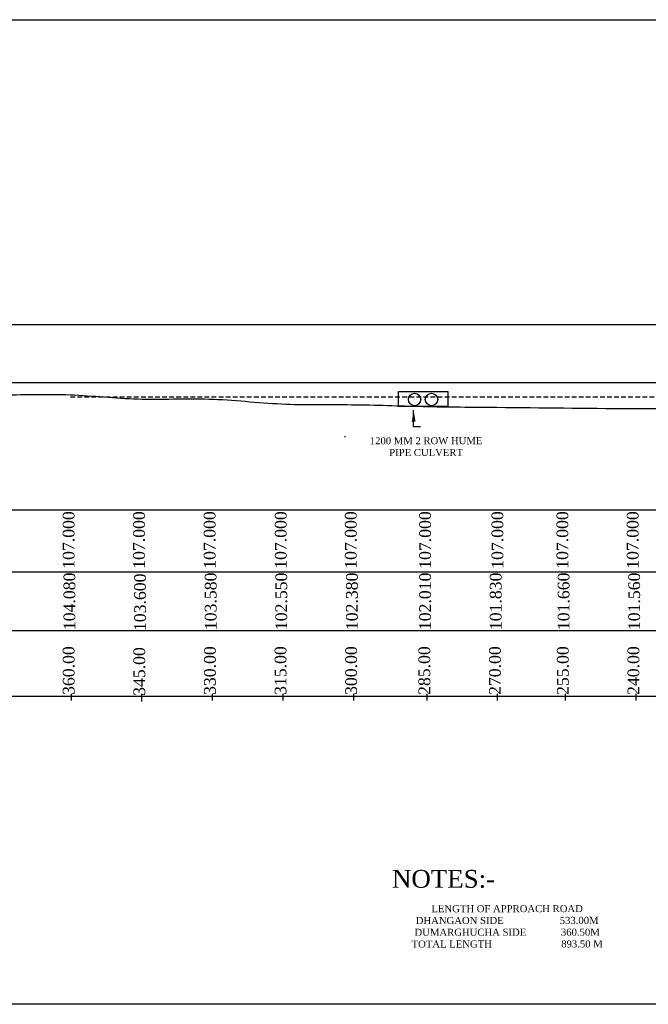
# Model space of a CAD drawing. Header units: millimetres. Extents: x -27872795 to 29991973, y -11755161 to 541449.
# Tile 2 of 37: x -27633214 to -27499697, y -11199392 to -10990186. Entities that reach past the tile are written whole.
import ezdxf

# ---------------------------------------------------------------- set-up
doc = ezdxf.new("R2010")
doc.units = ezdxf.units.MM
doc.header["$MEASUREMENT"] = 0
doc.linetypes.add('DASED', pattern=[0.375, 0.25, -0.125])
doc.styles.get("Standard").update_dxf_attribs({"font": 'times.ttf'})

msp = doc.modelspace()

# ---------------------------------------------------------------- linework, layer by layer
at = {"color": 7, "lineweight": 25, "ltscale": 2000}
for p, q in [((-27834061.2, -11054971), (-26833477.7, -11054971)), ((-27367608, -11067367.7), (-27834073, -11067367.7)), ((-27564083.2, -11078873.2), (-27564083.2, -11078698.2))]:
    msp.add_line(p, q, dxfattribs=at)
at = {"color": 7, "linetype": 'DASED', "lineweight": 25, "ltscale": 4000}
msp.add_line((-27622448.5, -11070317.7), (-26899538.8, -11070317.7), dxfattribs=at)
at = {"color": 7, "lineweight": 25, "ltscale": 2}
for q in [(-27549542.8, -11073166.4), (-27548090.8, -11076656.3)]:
    msp.add_line((-27549542.8, -11076656.3), q, dxfattribs=at)
at = {"color": 7, "lineweight": 30}
for p, q in [((-26822560.2, -11094367.7), (-27855876.9, -11094367.7)), ((-27855876.9, -11133936.5), (-27277195.7, -11133936.5))]:
    msp.add_line(p, q, dxfattribs=at)
at = {"color": 7}
for p, q in [((-27855876.9, -11107523.2), (-26822560.2, -11107523.2)), ((-27622241.2, -11134821.3), (-27622241.2, -11133451.8)), ((-27622241.2, -11134821.3), (-27622241.2, -11133451.8)), ((-27622241.2, -11134821.3), (-27622241.2, -11133451.8)), ((-27607241.2, -11134821.3), (-27607241.2, -11133451.8)), ((-27607241.2, -11135021.3), (-27607241.2, -11133651.8)), ((-27607241.2, -11135021.3), (-27607241.2, -11133651.8)), ((-27607241.2, -11135021.3), (-27607241.2, -11133651.8)), ((-27592241.2, -11134821.3), (-27592241.2, -11133451.8)), ((-27592241.2, -11134821.3), (-27592241.2, -11133451.8)), ((-27592241.2, -11134821.3), (-27592241.2, -11133451.8)), ((-27577241.2, -11134821.3), (-27577241.2, -11133451.8)), ((-27577241.2, -11134821.3), (-27577241.2, -11133451.8)), ((-27577241.2, -11134821.3), (-27577241.2, -11133451.8)), ((-27562241.2, -11134821.3), (-27562241.2, -11133451.8)), ((-27562241.2, -11134821.3), (-27562241.2, -11133451.8)), ((-27562241.2, -11134821.3), (-27562241.2, -11133451.8)), ((-27546693.7, -11134821.3), (-27546693.7, -11133451.8)), ((-27546693.7, -11134821.3), (-27546693.7, -11133451.8)), ((-27546693.7, -11134821.3), (-27546693.7, -11133451.8)), ((-27531693.7, -11134821.3), (-27531693.7, -11133451.8)), ((-27531693.7, -11134821.3), (-27531693.7, -11133451.8)), ((-27531693.7, -11134821.3), (-27531693.7, -11133451.8)), ((-27517282.7, -11134821.3), (-27517282.7, -11133451.8)), ((-27517282.7, -11134821.3), (-27517282.7, -11133451.8)), ((-27517282.7, -11134821.3), (-27517282.7, -11133451.8)), ((-27502282.7, -11134821.3), (-27502282.7, -11133451.8)), ((-27502282.7, -11134821.3), (-27502282.7, -11133451.8))]:
    msp.add_line(p, q, dxfattribs=at)
at = {"color": 7, "lineweight": 25, "ltscale": 2000}
for points in [[(-27867006.5, -10990185.5), (-26815482.5, -10990185.5), (-26815482.5, -11199392.5), (-27867006.5, -11199392.5)], [(-27552723.5, -11069176), (-27542284.5, -11069176), (-27542284.5, -11072357.7), (-27552723.5, -11072357.7)]]:
    msp.add_lwpolyline(points, close=True, dxfattribs=at)
at = {"color": 7, "lineweight": 30}
msp.add_lwpolyline([(-27855876.9, -11119986.9), (-27309006, -11119986.9), (-27299006, -11119986.9), (-27289006, -11119986.9), (-27279006, -11119986.9), (-26822560.2, -11119986.9)], dxfattribs=at)
at = {"color": 7, "lineweight": 25, "ltscale": 2000}
for centre in [(-27549337.5, -11070877), (-27545745, -11070877)]:
    msp.add_circle(centre, 1320.3, dxfattribs=at)
at = {"color": 7, "lineweight": 30, "ltscale": 2000}
msp.add_open_spline([(-27834073, -11067747.7), (-27828870, -11067957.8), (-27818358.6, -11068382.2), (-27803737.8, -11068800.4), (-27788322.3, -11068535.2), (-27773619.5, -11069429), (-27757822.2, -11070650.6), (-27743112.7, -11069634.6), (-27727710.7, -11070722.4), (-27712940.4, -11068311.6), (-27697730.5, -11068734.5), (-27682959.1, -11069325.3), (-27662770.7, -11068700.9), (-27642722.3, -11070288.7), (-27622742.7, -11069496.8), (-27607890.2, -11071195.7), (-27592892.6, -11070336.6), (-27577803.6, -11072172.4), (-27562596.8, -11071828.2), (-27547363.5, -11072458.1), (-27527491.8, -11072529.4), (-27508136.5, -11072853.2), (-27487640, -11072798.5), (-27475256.6, -11072810.2), (-27441262.4, -11072805.3), (-27505153, -11072813.8), (-27470837.2, -11072797.5), (-27458715.7, -11072845), (-27442474, -11073428.2), (-27430644.4, -11072921.8), (-27397691, -11073091.3), (-27459193.7, -11073005.9), (-27426399.1, -11073050), (-27413924.4, -11072944.9), (-27397856.9, -11073358.8), (-27382650.9, -11073210.4), (-27363155.4, -11073709.3), (-27343269.5, -11074130.4), (-27323569.4, -11074290.7), (-27308373.7, -11074266.4), (-27298601.4, -11074255), (-27293640.5, -11074246.1)], degree=3, knots=[0, 0, 0, 0, 15622.02644505, 31560.36984235, 43873.86984235, 61852.43225012, 75737.11287302, 91338.99740662, 105993.87086223, 121868.72421589, 135958.72421589, 151539.8594762, 166231.77127317, 196499.70869877, 211762.70869877, 226108.22514991, 241213.73839012, 256668.59912226, 271565.56914975, 286774.07058809, 302442.10457453, 330980.8818127, 345936.8818127, 361312.8818127, 376408.8818127, 406880.8818127, 422256.8818127, 437353.44155325, 452074.70590112, 466694.861244, 481412.861244, 510749.361244, 525367.861244, 540085.861244, 556384.12839883, 571198.15877547, 586299.44356352, 614694.20776929, 630949.29059521, 645387.29059521, 660278.67971062, 660278.67971062, 660278.67971062, 660278.67971062], dxfattribs=at)
at = {"color": 7, "lineweight": 25}
msp.add_solid([(-27549942.8, -11075566.4), (-27549142.8, -11075566.4), (-27549542.8, -11073166.4)], dxfattribs=at)

# ---------------------------------------------------------------- texts
at = {"color": 7}
msp.add_text('NOTES:-', height=3782.71, dxfattribs=at).set_placement((-27554143, -11174625.5))
at = {"color": 7, "lineweight": 25, "char_height": 1500, "attachment_point": 2, "rotation": 0.054116}
for s, insert, width in [('1200 MM 2 ROW HUME PIPE CULVERT', (-27546893.6, -11078890.8), 27650.703), ('LENGTH OF APPROACH ROAD \\PDHANGAON SIDE                     533.00M\\PDUMARGHUCHA SIDE             360.50M\\PTOTAL LENGTH                          893.50 M', (-27529682.7, -11178319.5), 46368.453)]:
    msp.add_mtext(s, dxfattribs=dict(at, insert=insert, width=width))
at = {"color": 7, "char_height": 2490.67, "width": 9755.966, "attachment_point": 2, "rotation": 90}
for s, insert in [('107.000', (-27624069.4, -11100737.8)), ('107.000', (-27609114.9, -11100737.8)), ('107.000', (-27594113.9, -11100737.8)), ('107.000', (-27579012.4, -11100737.8)), ('107.000', (-27564135.4, -11100737.8)), ('107.000', (-27548349.4, -11100737.8)), ('107.000', (-27532989.9, -11100737.8)), ('107.000', (-27519194.9, -11100737.8)), ('107.000', (-27504262.4, -11100737.8)), ('104.080', (-27623900.9, -11113773.2)), ('103.600', (-27608900.9, -11113973.2)), ('103.580', (-27593900.9, -11113773.2)), ('102.550', (-27578900.9, -11113773.2)), ('102.380', (-27563900.9, -11113773.2)), ('102.010', (-27548353.4, -11113773.2)), ('101.830', (-27533353.4, -11113773.2)), ('101.660', (-27518942.4, -11113773.2)), ('101.560', (-27503942.4, -11113773.2)), ('360.00', (-27624059.9, -11128483)), ('330.00', (-27594059.9, -11128483)), ('315.00', (-27579059.9, -11128483)), ('300.00', (-27564059.9, -11128483)), ('285.00', (-27548512.4, -11128483)), ('270.00', (-27533512.4, -11128483)), ('255.00', (-27519101.4, -11128483)), ('240.00', (-27504101.4, -11128483)), ('345.00', (-27609059.9, -11128683.1))]:
    msp.add_mtext(s, dxfattribs=dict(at, insert=insert))

doc.saveas('drawing.dxf')
